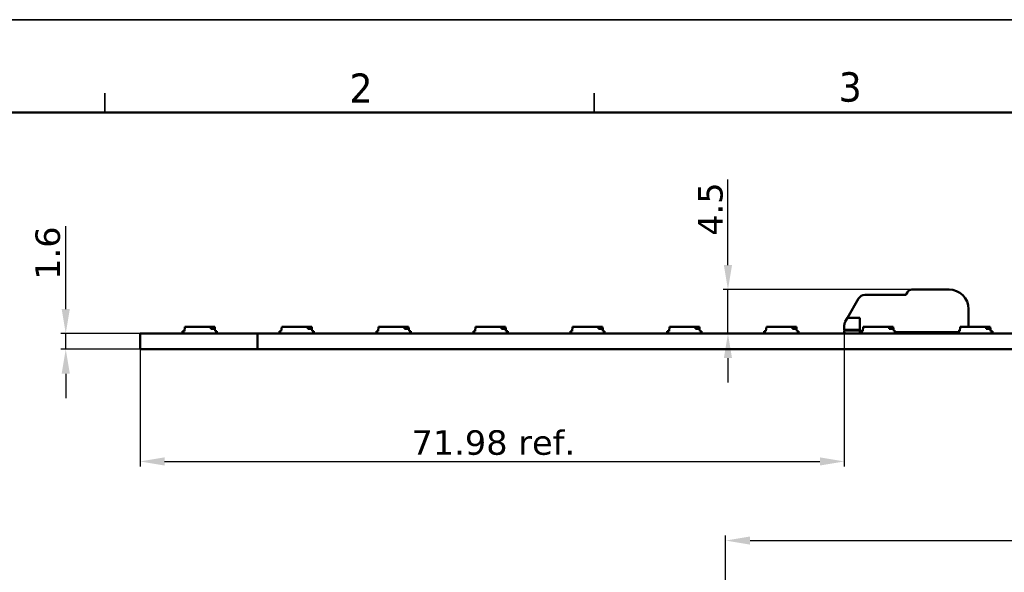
# Model space of a CAD drawing. Header units: millimetres. Extents: x 0 to 420, y 0 to 296.
# Tile 12 of 16: x 56 to 157, y 240 to 296. Entities that reach past the tile are written whole.
import ezdxf

# ---------------------------------------------------------------- set-up
doc = ezdxf.new("R2010")
doc.units = ezdxf.units.MM
doc.layers.get('0').update_dxf_attribs({"lineweight": 25})
for name, color, linetype, lineweight in [('Dimensions(ISO)', 7, 'Continuous', 25), ('Sketch Geometry(ISO)', 7, 'Continuous', 50), ('Symbols(ISO)', 7, 'Continuous', 25), ('Visible Edges(ISO)', 7, 'Continuous', 50)]:
    doc.layers.add(name, color=color, linetype=linetype, lineweight=lineweight)
doc.styles.add('LG.Philips.Title', font='verdana.ttf', dxfattribs={"width": 0.8999999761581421})
doc.styles.add('Philips-dimensions', font='verdana.ttf')
doc.dimstyles.new('Philips-Oss', dxfattribs={"dimtxt": 2.5, "dimasz": 2.5, "dimexe": 0.5, "dimexo": 0, "dimgap": 0.5, "dimtad": 1, "dimtoh": 1, "dimrnd": 1e-08, "dimdsep": 46, "dimtxsty": 'Philips-dimensions', "dimcen": 0.09, "dimdle": 10, "dimclrd": 7, "dimclre": 7, "dimclrt": 7, "dimazin": 2, "dimtfac": 1, "dimtmove": 0, "dimatfit": 3, "dimfxl": 1, "dimtolj": 1, "dimlwd": 25, "dimlwe": 25, "dimarcsym": 0})

# ---------------------------------------------------------------- blocks, each defined once
blk = doc.blocks.new('*D17')
at = {"layer": 'Defpoints', "color": 0, "linetype": 'Continuous', "transparency": 16777216}
for p in [(288.4461225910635, 243.2442938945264), (128.4461225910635, 212.5448159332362), (288.4461225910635, 212.5448159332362)]:
    blk.add_point(p, dxfattribs=at)
at = {"layer": 'Dimensions(ISO)', "color": 7, "linetype": 'Continuous', "lineweight": 25, "transparency": 16777216}
for p, q in [((128.4461225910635, 212.5448159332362), (128.4461225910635, 243.7442938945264)), ((288.4461225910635, 212.5448159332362), (288.4461225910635, 243.7442938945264)), ((130.9461225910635, 243.2442938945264), (285.9461225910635, 243.2442938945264))]:
    blk.add_line(p, q, dxfattribs=at)
at = {"layer": 'Dimensions(ISO)', "color": 7, "linetype": 'Continuous', "transparency": 16777216}
for points in [[(130.9461225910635, 243.660960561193), (130.9461225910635, 242.8276272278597), (128.4461225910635, 243.2442938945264)], [(285.9461225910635, 243.660960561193), (285.9461225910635, 242.8276272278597), (288.4461225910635, 243.2442938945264)]]:
    blk.add_solid(points, dxfattribs=at)
at = {"layer": 'Dimensions(ISO)', "color": 7, "linetype": 'Continuous', "lineweight": 25, "transparency": 16777216, "insert": (205.51378547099, 246.3467116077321), "char_height": 2.5, "attachment_point": 1, "style": 'Philips-dimensions'}
blk.add_mtext('\\A1;160', dxfattribs=at)
blk = doc.blocks.new('Borders A3')
at = {"layer": 'Sketch Geometry(ISO)', "color": 7, "linetype": 'Continuous', "lineweight": 35}
for p, q in [((419.5, 296.5), (0.4999999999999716, 296.5)), ((65, 289), (65, 287)), ((115, 289), (115, 287))]:
    blk.add_line(p, q, dxfattribs=at)
at = {"layer": 'Sketch Geometry(ISO)', "color": 1, "linetype": 'Continuous', "lineweight": 50, "true_color": 0xff0000}
blk.add_line((410, 287), (20, 287), dxfattribs=at)
at = {"layer": 'Symbols(ISO)', "color": 3, "true_color": 0x00ff00, "char_height": 3.00000011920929, "attachment_point": 7, "style": 'LG.Philips.Title'}
for s, insert in [('\\fVerdana|b0|i0;\\H3.0000;2', (90, 287.9999999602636)), ('\\fVerdana|b0|i0;\\H3.0000;3', (140, 288.0636734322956))]:
    blk.add_mtext(s, dxfattribs=dict(at, insert=insert))
blk = doc.blocks.new('*D24')
at = {"layer": 'Defpoints', "color": 0, "linetype": 'Continuous', "transparency": 16777216}
for p in [(60.99797895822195, 264.404922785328), (80.5961225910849, 264.404922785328), (80.5961225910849, 262.804922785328)]:
    blk.add_point(p, dxfattribs=at)
at = {"layer": 'Dimensions(ISO)', "color": 7, "linetype": 'Continuous', "lineweight": 25, "transparency": 16777216}
for p, q in [((60.99797895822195, 266.904922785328), (60.99797895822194, 275.3747011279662)), ((80.5961225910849, 264.404922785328), (60.49797895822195, 264.404922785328)), ((60.99797895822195, 262.804922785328), (60.99797895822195, 264.404922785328)), ((80.5961225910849, 262.804922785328), (60.49797895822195, 262.804922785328)), ((60.99797895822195, 260.304922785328), (60.99797895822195, 257.804922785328))]:
    blk.add_line(p, q, dxfattribs=at)
at = {"layer": 'Dimensions(ISO)', "color": 7, "linetype": 'Continuous', "transparency": 16777216}
for points in [[(60.58131229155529, 266.904922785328), (61.41464562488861, 266.904922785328), (60.99797895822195, 264.404922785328)], [(60.58131229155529, 260.304922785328), (61.41464562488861, 260.304922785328), (60.99797895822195, 262.804922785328)]]:
    blk.add_solid(points, dxfattribs=at)
at = {"layer": 'Dimensions(ISO)', "color": 7, "linetype": 'Continuous', "lineweight": 25, "transparency": 16777216, "insert": (57.89891920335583, 269.904922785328), "char_height": 2.5, "attachment_point": 1, "rotation": 90, "style": 'Philips-dimensions'}
blk.add_mtext('\\A1;1.6', dxfattribs=at)
blk = doc.blocks.new('*D25')
at = {"layer": 'Defpoints', "color": 0, "linetype": 'Continuous', "transparency": 16777216}
for p in [(128.6802824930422, 268.9049227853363), (147.482340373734, 268.9049227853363), (80.5961225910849, 264.404922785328)]:
    blk.add_point(p, dxfattribs=at)
at = {"layer": 'Dimensions(ISO)', "color": 7, "linetype": 'Continuous', "lineweight": 25, "transparency": 16777216}
for p, q in [((128.6802824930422, 271.4049227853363), (128.6802824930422, 280.1550906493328)), ((147.482340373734, 268.9049227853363), (128.1802824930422, 268.9049227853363)), ((128.6802824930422, 264.4049227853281), (128.6802824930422, 268.9049227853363)), ((128.6802824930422, 261.9049227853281), (128.6802824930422, 259.4049227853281))]:
    blk.add_line(p, q, dxfattribs=at)
at = {"layer": 'Dimensions(ISO)', "color": 7, "linetype": 'Continuous', "transparency": 16777216}
for points in [[(128.2636158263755, 271.4049227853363), (129.0969491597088, 271.4049227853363), (128.6802824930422, 268.9049227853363)], [(128.2636158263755, 261.9049227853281), (129.0969491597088, 261.9049227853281), (128.6802824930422, 264.4049227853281)]]:
    blk.add_solid(points, dxfattribs=at)
at = {"layer": 'Dimensions(ISO)', "color": 7, "linetype": 'Continuous', "lineweight": 25, "transparency": 16777216, "insert": (125.6282341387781, 274.4049227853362), "char_height": 2.5, "attachment_point": 1, "rotation": 90, "style": 'Philips-dimensions'}
blk.add_mtext('\\A1;4.5', dxfattribs=at)
blk = doc.blocks.new('*D31')
at = {"layer": 'Defpoints', "color": 0, "linetype": 'Continuous', "transparency": 16777216}
for p in [(140.5761225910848, 264.8049227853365), (68.59612259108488, 262.8049227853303), (140.5761225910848, 251.3306824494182)]:
    blk.add_point(p, dxfattribs=at)
at = {"layer": 'Dimensions(ISO)', "color": 7, "linetype": 'Continuous', "lineweight": 25, "transparency": 16777216}
for p, q in [((140.5761225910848, 264.8049227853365), (140.5761225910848, 250.8306824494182)), ((68.59612259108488, 262.8049227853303), (68.59612259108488, 250.8306824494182)), ((71.09612259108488, 251.3306824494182), (138.0761225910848, 251.3306824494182))]:
    blk.add_line(p, q, dxfattribs=at)
at = {"layer": 'Dimensions(ISO)', "color": 7, "linetype": 'Continuous', "transparency": 16777216}
for points in [[(71.09612259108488, 251.7473491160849), (71.09612259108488, 250.9140157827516), (68.59612259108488, 251.3306824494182)], [(138.0761225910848, 251.7473491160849), (138.0761225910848, 250.9140157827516), (140.5761225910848, 251.3306824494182)]]:
    blk.add_solid(points, dxfattribs=at)
at = {"layer": 'Dimensions(ISO)', "color": 7, "linetype": 'Continuous', "lineweight": 25, "transparency": 16777216, "insert": (96.33813741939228, 254.5170491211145), "char_height": 2.5, "attachment_point": 1, "style": 'Philips-dimensions'}
blk.add_mtext('\\A1;71.98 ref.', dxfattribs=at)

msp = doc.modelspace()

# ---------------------------------------------------------------- linework, layer by layer
at = {"layer": 'Visible Edges(ISO)'}
for p, q in [((147.4823403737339, 268.9049227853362), (151.2761225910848, 268.9049227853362)), ((140.9007705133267, 266.0299227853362), (142.0266035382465, 267.9799227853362)), ((142.6761225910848, 268.3549227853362), (146.7606525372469, 268.3549227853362)), ((146.9338576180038, 268.4549227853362), (147.0493276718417, 268.6549227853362)), ((153.2761225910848, 266.9049227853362), (153.2761225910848, 265.1049227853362)), ((140.9007705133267, 266.0299227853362), (140.6766035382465, 265.6416541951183)), ((140.9007705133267, 266.0299227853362), (142.1761225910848, 266.0299227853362)), ((142.1761225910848, 264.5549227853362), (142.1761225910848, 266.0299227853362)), ((73.12112259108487, 264.6549227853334), (73.16049248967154, 265.1049227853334)), ((73.16049248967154, 265.1049227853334), (75.82112259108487, 265.1049227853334)), ((75.82112259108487, 265.1049227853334), (76.2317526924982, 265.1049227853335)), ((75.82112259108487, 264.9049227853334), (75.82112259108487, 265.1049227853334)), ((76.24925042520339, 264.9049227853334), (75.82112259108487, 264.9049227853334)), ((76.2317526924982, 265.1049227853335), (76.24925042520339, 264.9049227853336)), ((76.24925042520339, 264.9049227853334), (76.27112259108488, 264.6549227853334)), ((83.02852259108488, 264.6549227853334), (83.06789248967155, 265.1049227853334)), ((83.06789248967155, 265.1049227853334), (85.72852259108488, 265.1049227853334)), ((85.72852259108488, 265.1049227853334), (86.13915269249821, 265.1049227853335)), ((85.72852259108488, 264.9049227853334), (85.72852259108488, 265.1049227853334)), ((86.1566504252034, 264.9049227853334), (85.72852259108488, 264.9049227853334)), ((86.13915269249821, 265.1049227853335), (86.1566504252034, 264.9049227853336)), ((86.1566504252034, 264.9049227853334), (86.17852259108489, 264.6549227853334)), ((92.93592259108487, 264.6549227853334), (92.97529248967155, 265.1049227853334)), ((92.97529248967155, 265.1049227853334), (95.63592259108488, 265.1049227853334)), ((95.63592259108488, 265.1049227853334), (96.04655269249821, 265.1049227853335)), ((95.63592259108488, 264.9049227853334), (95.63592259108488, 265.1049227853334)), ((96.06405042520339, 264.9049227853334), (95.63592259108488, 264.9049227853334)), ((96.04655269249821, 265.1049227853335), (96.06405042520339, 264.9049227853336)), ((96.06405042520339, 264.9049227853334), (96.08592259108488, 264.6549227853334)), ((102.8433225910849, 264.6549227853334), (102.8826924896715, 265.1049227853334)), ((102.8826924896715, 265.1049227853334), (105.5433225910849, 265.1049227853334)), ((105.5433225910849, 265.1049227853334), (105.9539526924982, 265.1049227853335)), ((105.5433225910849, 264.9049227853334), (105.5433225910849, 265.1049227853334)), ((105.9714504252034, 264.9049227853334), (105.5433225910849, 264.9049227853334)), ((105.9539526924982, 265.1049227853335), (105.9714504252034, 264.9049227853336)), ((105.9714504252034, 264.9049227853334), (105.9933225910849, 264.6549227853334)), ((112.7507225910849, 264.6549227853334), (112.7900924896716, 265.1049227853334)), ((112.7900924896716, 265.1049227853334), (115.4507225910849, 265.1049227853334)), ((115.4507225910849, 265.1049227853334), (115.8613526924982, 265.1049227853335)), ((115.4507225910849, 264.9049227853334), (115.4507225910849, 265.1049227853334)), ((115.8788504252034, 264.9049227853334), (115.4507225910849, 264.9049227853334)), ((115.8613526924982, 265.1049227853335), (115.8788504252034, 264.9049227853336)), ((115.8788504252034, 264.9049227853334), (115.9007225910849, 264.6549227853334)), ((122.6581225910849, 264.6549227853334), (122.6974924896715, 265.1049227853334)), ((122.6974924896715, 265.1049227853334), (125.3581225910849, 265.1049227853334)), ((125.3581225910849, 265.1049227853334), (125.7687526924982, 265.1049227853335)), ((125.3581225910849, 264.9049227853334), (125.3581225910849, 265.1049227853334)), ((125.7862504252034, 264.9049227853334), (125.3581225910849, 264.9049227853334)), ((125.7687526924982, 265.1049227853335), (125.7862504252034, 264.9049227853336)), ((125.7862504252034, 264.9049227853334), (125.8081225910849, 264.6549227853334)), ((132.5655225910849, 264.6549227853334), (132.6048924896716, 265.1049227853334)), ((132.6048924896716, 265.1049227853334), (135.2655225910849, 265.1049227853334)), ((135.2655225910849, 265.1049227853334), (135.6761526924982, 265.1049227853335)), ((135.2655225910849, 264.9049227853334), (135.2655225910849, 265.1049227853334)), ((135.6936504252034, 264.9049227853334), (135.2655225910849, 264.9049227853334)), ((135.6761526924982, 265.1049227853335), (135.6936504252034, 264.9049227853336)), ((135.6936504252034, 264.9049227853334), (135.7155225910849, 264.6549227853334)), ((140.5761225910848, 265.2666541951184), (140.5761225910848, 264.8049227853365)), ((142.1761225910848, 264.8049227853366), (140.5761225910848, 264.8049227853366)), ((140.5761225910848, 264.7049227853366), (142.1761225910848, 264.7049227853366)), ((140.5761225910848, 264.5549227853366), (140.5761225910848, 264.7049227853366)), ((142.4729225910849, 264.6549227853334), (142.5122924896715, 265.1049227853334)), ((142.5122924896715, 265.1049227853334), (145.1729225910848, 265.1049227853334)), ((145.1729225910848, 265.1049227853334), (145.5835526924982, 265.1049227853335)), ((145.1729225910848, 264.9049227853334), (145.1729225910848, 265.1049227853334)), ((145.6010504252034, 264.9049227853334), (145.1729225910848, 264.9049227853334)), ((145.5835526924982, 265.1049227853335), (145.6010504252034, 264.9049227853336)), ((145.6010504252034, 264.9049227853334), (145.6229225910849, 264.6549227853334)), ((152.3803225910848, 264.6549227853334), (152.4196924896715, 265.1049227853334)), ((152.4196924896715, 265.1049227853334), (155.0803225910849, 265.1049227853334)), ((155.0803225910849, 265.1049227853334), (155.4909526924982, 265.1049227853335)), ((155.0803225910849, 264.9049227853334), (155.0803225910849, 265.1049227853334)), ((155.5084504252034, 264.9049227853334), (155.0803225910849, 264.9049227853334)), ((155.4909526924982, 265.1049227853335), (155.5084504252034, 264.9049227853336)), ((155.5084504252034, 264.9049227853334), (155.5303225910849, 264.6549227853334)), ((80.09612259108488, 264.4049227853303), (68.59612259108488, 264.4049227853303)), ((68.59612259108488, 264.4049227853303), (68.59612259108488, 262.8049227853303)), ((72.94612259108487, 264.6559227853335), (73.1212100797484, 264.6559227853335)), ((72.94612259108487, 264.4049227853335), (72.94612259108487, 264.6559227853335)), ((73.02112259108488, 264.6549227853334), (73.12112259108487, 264.6549227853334)), ((73.02112259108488, 264.4149227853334), (73.02112259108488, 264.6549227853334)), ((73.02112259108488, 264.4149227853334), (76.37112259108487, 264.4149227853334)), ((73.14612259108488, 264.4049227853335), (73.14612259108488, 264.4149227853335)), ((74.04612259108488, 264.4049227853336), (74.04612259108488, 264.4149227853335)), ((74.59612259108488, 264.4049227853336), (74.59612259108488, 264.4149227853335)), ((76.24612259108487, 264.4049227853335), (76.24612259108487, 264.4149227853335)), ((76.27103510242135, 264.6559227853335), (76.44612259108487, 264.6559227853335)), ((76.27112259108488, 264.6549227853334), (76.37112259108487, 264.6549227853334)), ((76.37112259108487, 264.4149227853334), (76.37112259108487, 264.6549227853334)), ((76.44612259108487, 264.4049227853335), (76.44612259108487, 264.6559227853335)), ((80.59612259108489, 264.4049227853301), (80.09612259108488, 264.4049227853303)), ((80.59612259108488, 264.4049227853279), (80.59612259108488, 262.8049227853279)), ((348.2961225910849, 264.4049227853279), (80.59612259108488, 264.4049227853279)), ((82.8535225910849, 264.6559227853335), (83.0286100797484, 264.6559227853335)), ((82.8535225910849, 264.4049227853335), (82.8535225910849, 264.6559227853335)), ((82.92852259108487, 264.6549227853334), (83.02852259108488, 264.6549227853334)), ((82.92852259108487, 264.4149227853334), (82.92852259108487, 264.6549227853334)), ((82.92852259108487, 264.4149227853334), (86.27852259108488, 264.4149227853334)), ((83.05352259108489, 264.4049227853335), (83.05352259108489, 264.4149227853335)), ((83.95352259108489, 264.4049227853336), (83.95352259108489, 264.4149227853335)), ((84.50352259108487, 264.4049227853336), (84.50352259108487, 264.4149227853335)), ((86.15352259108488, 264.4049227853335), (86.15352259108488, 264.4149227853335)), ((86.17843510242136, 264.6559227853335), (86.35352259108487, 264.6559227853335)), ((86.17852259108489, 264.6549227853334), (86.27852259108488, 264.6549227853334)), ((86.27852259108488, 264.4149227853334), (86.27852259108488, 264.6549227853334)), ((86.35352259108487, 264.4049227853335), (86.35352259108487, 264.6559227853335)), ((92.76092259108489, 264.6559227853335), (92.93601007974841, 264.6559227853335)), ((92.76092259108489, 264.4049227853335), (92.76092259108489, 264.6559227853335)), ((92.83592259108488, 264.6549227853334), (92.93592259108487, 264.6549227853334)), ((92.83592259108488, 264.4149227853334), (92.83592259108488, 264.6549227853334)), ((92.83592259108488, 264.4149227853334), (96.18592259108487, 264.4149227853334)), ((92.9609225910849, 264.4049227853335), (92.9609225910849, 264.4149227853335)), ((93.86092259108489, 264.4049227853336), (93.86092259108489, 264.4149227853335)), ((94.41092259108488, 264.4049227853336), (94.41092259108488, 264.4149227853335)), ((96.06092259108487, 264.4049227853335), (96.06092259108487, 264.4149227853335)), ((96.08583510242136, 264.6559227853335), (96.26092259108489, 264.6559227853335)), ((96.08592259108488, 264.6549227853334), (96.18592259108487, 264.6549227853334)), ((96.18592259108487, 264.4149227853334), (96.18592259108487, 264.6549227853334)), ((96.26092259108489, 264.4049227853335), (96.26092259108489, 264.6559227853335)), ((102.6683225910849, 264.6559227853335), (102.8434100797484, 264.6559227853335)), ((102.6683225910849, 264.4049227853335), (102.6683225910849, 264.6559227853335)), ((102.7433225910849, 264.6549227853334), (102.8433225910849, 264.6549227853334)), ((102.7433225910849, 264.4149227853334), (102.7433225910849, 264.6549227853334)), ((102.7433225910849, 264.4149227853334), (106.0933225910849, 264.4149227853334)), ((102.8683225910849, 264.4049227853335), (102.8683225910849, 264.4149227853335)), ((103.7683225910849, 264.4049227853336), (103.7683225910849, 264.4149227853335)), ((104.3183225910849, 264.4049227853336), (104.3183225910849, 264.4149227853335)), ((105.9683225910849, 264.4049227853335), (105.9683225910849, 264.4149227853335)), ((105.9932351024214, 264.6559227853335), (106.1683225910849, 264.6559227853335)), ((105.9933225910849, 264.6549227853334), (106.0933225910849, 264.6549227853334)), ((106.0933225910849, 264.4149227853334), (106.0933225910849, 264.6549227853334)), ((106.1683225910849, 264.4049227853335), (106.1683225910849, 264.6559227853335)), ((112.5757225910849, 264.6559227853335), (112.7508100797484, 264.6559227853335)), ((112.5757225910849, 264.4049227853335), (112.5757225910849, 264.6559227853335)), ((112.6507225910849, 264.6549227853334), (112.7507225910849, 264.6549227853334)), ((112.6507225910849, 264.4149227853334), (112.6507225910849, 264.6549227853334)), ((112.6507225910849, 264.4149227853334), (116.0007225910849, 264.4149227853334)), ((112.7757225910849, 264.4049227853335), (112.7757225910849, 264.4149227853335)), ((113.6757225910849, 264.4049227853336), (113.6757225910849, 264.4149227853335)), ((114.2257225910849, 264.4049227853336), (114.2257225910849, 264.4149227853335)), ((115.8757225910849, 264.4049227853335), (115.8757225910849, 264.4149227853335)), ((115.9006351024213, 264.6559227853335), (116.0757225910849, 264.6559227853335)), ((115.9007225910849, 264.6549227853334), (116.0007225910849, 264.6549227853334)), ((116.0007225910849, 264.4149227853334), (116.0007225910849, 264.6549227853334)), ((116.0757225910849, 264.4049227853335), (116.0757225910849, 264.6559227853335)), ((122.4831225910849, 264.6559227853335), (122.6582100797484, 264.6559227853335)), ((122.4831225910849, 264.4049227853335), (122.4831225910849, 264.6559227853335)), ((122.5581225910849, 264.6549227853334), (122.6581225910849, 264.6549227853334)), ((122.5581225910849, 264.4149227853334), (122.5581225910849, 264.6549227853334)), ((122.5581225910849, 264.4149227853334), (125.9081225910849, 264.4149227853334)), ((122.6831225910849, 264.4049227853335), (122.6831225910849, 264.4149227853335)), ((123.5831225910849, 264.4049227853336), (123.5831225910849, 264.4149227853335)), ((124.1331225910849, 264.4049227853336), (124.1331225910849, 264.4149227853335)), ((125.7831225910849, 264.4049227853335), (125.7831225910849, 264.4149227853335)), ((125.8080351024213, 264.6559227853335), (125.9831225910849, 264.6559227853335)), ((125.8081225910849, 264.6549227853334), (125.9081225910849, 264.6549227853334)), ((125.9081225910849, 264.4149227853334), (125.9081225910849, 264.6549227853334)), ((125.9831225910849, 264.4049227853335), (125.9831225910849, 264.6559227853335)), ((132.3905225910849, 264.6559227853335), (132.5656100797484, 264.6559227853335)), ((132.3905225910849, 264.4049227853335), (132.3905225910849, 264.6559227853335)), ((132.4655225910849, 264.6549227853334), (132.5655225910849, 264.6549227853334)), ((132.4655225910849, 264.4149227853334), (132.4655225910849, 264.6549227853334)), ((132.4655225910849, 264.4149227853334), (135.8155225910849, 264.4149227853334)), ((132.5905225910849, 264.4049227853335), (132.5905225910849, 264.4149227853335)), ((133.4905225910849, 264.4049227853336), (133.4905225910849, 264.4149227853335)), ((134.0405225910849, 264.4049227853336), (134.0405225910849, 264.4149227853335)), ((135.6905225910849, 264.4049227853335), (135.6905225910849, 264.4149227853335)), ((135.7154351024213, 264.6559227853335), (135.8905225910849, 264.6559227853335)), ((135.7155225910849, 264.6549227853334), (135.8155225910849, 264.6549227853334)), ((135.8155225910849, 264.4149227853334), (135.8155225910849, 264.6549227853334)), ((135.8905225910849, 264.4049227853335), (135.8905225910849, 264.6559227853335)), ((140.7261225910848, 264.4049227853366), (140.5761225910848, 264.5549227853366)), ((142.2979225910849, 264.5549227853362), (142.1761225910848, 264.5549227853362)), ((142.2979225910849, 264.6559227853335), (142.4730100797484, 264.6559227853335)), ((142.2979225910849, 264.4049227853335), (142.2979225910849, 264.6559227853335)), ((142.3729225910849, 264.6549227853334), (142.4729225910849, 264.6549227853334)), ((142.3729225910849, 264.4149227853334), (142.3729225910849, 264.6549227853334)), ((142.3729225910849, 264.4149227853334), (145.7229225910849, 264.4149227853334)), ((142.4979225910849, 264.4049227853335), (142.4979225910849, 264.4149227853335)), ((143.3979225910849, 264.4049227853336), (143.3979225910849, 264.4149227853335)), ((143.9479225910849, 264.4049227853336), (143.9479225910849, 264.4149227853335)), ((145.5979225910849, 264.4049227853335), (145.5979225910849, 264.4149227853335)), ((145.6228351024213, 264.6559227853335), (145.7979225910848, 264.6559227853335)), ((145.6229225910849, 264.6549227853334), (145.7229225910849, 264.6549227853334)), ((145.7229225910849, 264.4149227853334), (145.7229225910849, 264.6549227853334)), ((145.7979225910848, 264.4049227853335), (145.7979225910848, 264.6559227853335)), ((152.2053225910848, 264.5549227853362), (145.7979225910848, 264.5549227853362)), ((152.2053225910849, 264.6559227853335), (152.3804100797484, 264.6559227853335)), ((152.2053225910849, 264.4049227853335), (152.2053225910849, 264.6559227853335)), ((152.2803225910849, 264.6549227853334), (152.3803225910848, 264.6549227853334)), ((152.2803225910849, 264.4149227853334), (152.2803225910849, 264.6549227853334)), ((152.2803225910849, 264.4149227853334), (155.6303225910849, 264.4149227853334)), ((152.4053225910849, 264.4049227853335), (152.4053225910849, 264.4149227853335)), ((153.3053225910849, 264.4049227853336), (153.3053225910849, 264.4149227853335)), ((153.5361225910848, 264.4149227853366), (153.5261225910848, 264.4049227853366)), ((153.8553225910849, 264.4049227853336), (153.8553225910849, 264.4149227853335)), ((155.5053225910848, 264.4049227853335), (155.5053225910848, 264.4149227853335)), ((155.5302351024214, 264.6559227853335), (155.7053225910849, 264.6559227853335)), ((155.5303225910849, 264.6549227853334), (155.6303225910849, 264.6549227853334)), ((155.6303225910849, 264.4149227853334), (155.6303225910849, 264.6549227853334)), ((155.7053225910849, 264.4049227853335), (155.7053225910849, 264.6559227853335)), ((80.09612259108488, 262.8049227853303), (68.59612259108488, 262.8049227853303)), ((80.09612259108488, 262.8049227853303), (80.59612259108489, 262.8049227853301)), ((348.2961225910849, 262.8049227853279), (80.59612259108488, 262.8049227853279))]:
    msp.add_line(p, q, dxfattribs=at)
for centre, radius, start, end in [((147.482340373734, 268.4049227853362), 0.5000000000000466, 90.00000000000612, 149.9999999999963), ((151.2761225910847, 266.9049227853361), 2.000000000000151, 0, 89.99999999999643), ((142.6761225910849, 267.6049227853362), 0.7500000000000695, 90.00000000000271, 149.9999999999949), ((146.7606525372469, 268.5549227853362), 0.1999999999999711, 269.9999999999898, 330.0000000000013), ((151.9761225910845, 265.1549227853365), 0.7499999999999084, 233.1301023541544, 270.000000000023)]:
    msp.add_arc(centre, radius, start, end, dxfattribs=at)
msp.add_open_spline([(140.5761225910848, 265.2666541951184), (140.5761225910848, 265.3683702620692), (140.6009320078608, 265.4920143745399), (140.6605548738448, 265.6127180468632), (140.6681980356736, 265.6270954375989), (140.6766035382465, 265.6416541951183)], degree=3, knots=[0.4594579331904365, 0.4594579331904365, 0.4594579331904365, 0.4594579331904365, 0.5016280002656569, 0.5016280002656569, 0.5071191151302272, 0.5071191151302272, 0.5071191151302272, 0.5071191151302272], dxfattribs=at)

# ---------------------------------------------------------------- block references
msp.add_blockref('Borders A3', (0, 0))

# ---------------------------------------------------------------- dimensions: what is measured, and where the dimension line sits
at = {"layer": 'Dimensions(ISO)', "color": 7, "linetype": 'Continuous', "lineweight": 25}
for base, p1, p2, angle, override, picture, middle in [((128.6802824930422, 268.9049227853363), (80.59612259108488, 264.4049227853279), (147.4823403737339, 268.9049227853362), 90, {"dimgap": 0.5, "dimtoh": 0, "dimdec": 2, "dimse1": 1, "dimtol": 0, "dimlim": 0, "dimtp": 0, "dimtm": -0, "dimtdec": 2, "dimtofl": 1, "dimatfit": 1}, '*D25', (128.6802824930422, 277.0300067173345)), ((60.99797895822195, 264.404922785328), (80.59612259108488, 262.8049227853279), (80.59612259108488, 264.4049227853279), 90, {"dimgap": 0.5, "dimtoh": 0, "dimdec": 2, "dimtol": 0, "dimlim": 0, "dimtp": 0, "dimtm": -0, "dimtdec": 2, "dimtofl": 1, "dimatfit": 1}, '*D24', (60.99797895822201, 272.3898119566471)), ((288.4461225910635, 243.2442938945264), (128.4461225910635, 212.5448159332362), (288.4461225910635, 212.5448159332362), 180, {"dimgap": 0.5, "dimtoh": 0, "dimdec": 2, "dimtol": 0, "dimlim": 0, "dimtp": 0, "dimtm": -0, "dimtdec": 2, "dimtofl": 0, "dimatfit": 1}, '*D17', (208.4461225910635, 243.2442938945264))]:
    dim = msp.add_linear_dim(base=base, p1=p1, p2=p2, angle=angle, dimstyle='Philips-Oss', override=override, dxfattribs=at)
    dim.commit()
    dim.dimension.update_dxf_attribs({"geometry": picture, "text_midpoint": middle, "dimtype": 160})
dim = msp.add_linear_dim(base=(140.5761225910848, 251.3306824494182), p1=(68.59612259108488, 262.8049227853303), p2=(140.5761225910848, 264.8049227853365), angle=180, text='<> ref.', dimstyle='Philips-Oss', override={"dimgap": 0.5, "dimtoh": 0, "dimdec": 2, "dimtol": 0, "dimlim": 0, "dimtp": 0, "dimtm": -0, "dimtdec": 2, "dimtofl": 0, "dimatfit": 1}, dxfattribs=at)
dim.commit()
dim.dimension.update_dxf_attribs({"geometry": '*D31', "text_midpoint": (104.5861225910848, 251.3306824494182), "dimtype": 160})

doc.saveas('drawing.dxf')
